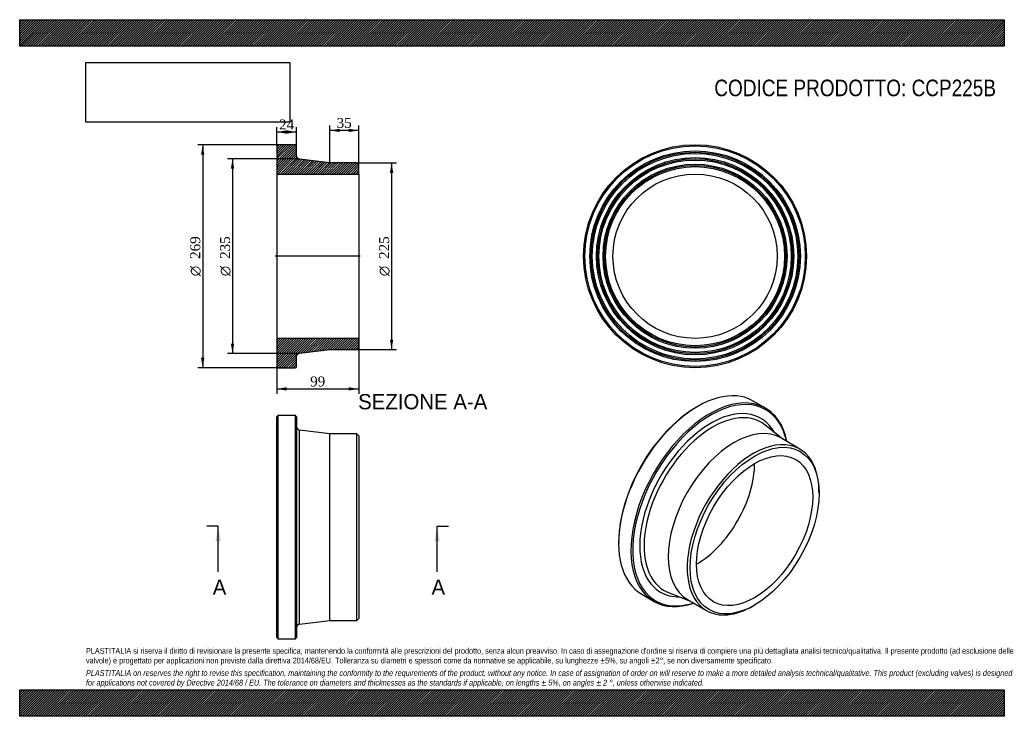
# Model space of a CAD drawing. Header units: millimetres. Extents: x 0 to 1188, y 0 to 840.
import ezdxf
from ezdxf.enums import TextEntityAlignment as Align
from ezdxf.lldxf.tags import DXFTag

# ---------------------------------------------------------------- set-up
doc = ezdxf.new("R2010")
doc.units = ezdxf.units.MM
doc.header["$LTSCALE"] = 4
for name, color, linetype in [('CCP225B', 7, 'Continuous'), ('Default', 7, 'Continuous'), ('DV4_Default', 7, 'Continuous')]:
    doc.layers.add(name, color=color, linetype=linetype)
doc.styles.add('SEACAD_Solid_Edge_ANSI', font='seans.ttf')
doc.styles.add('SEACAD_Solid_Edge_ANSI1_Symbols', font='semeca1.ttf')
doc.styles.add('SEACAD_Times_New_Roman', font='times.ttf')
tags = doc.linetypes.add('CENTER2', pattern=[28.575, 19.05, -3.175, 3.175, -3.175]).pattern_tags.tags
tags[10:11] = [DXFTag(74, 4), DXFTag(75, 0), DXFTag(340, '0'), DXFTag(46, 0.0), DXFTag(50, 0.0), DXFTag(44, 0.0), DXFTag(45, 0.0)]
tags[8:9] = [DXFTag(74, 4), DXFTag(75, 0), DXFTag(340, '0'), DXFTag(46, 0.0), DXFTag(50, 0.0), DXFTag(44, 0.0), DXFTag(45, 0.0)]
tags[6:7] = [DXFTag(74, 4), DXFTag(75, 0), DXFTag(340, '0'), DXFTag(46, 0.0), DXFTag(50, 0.0), DXFTag(44, 0.0), DXFTag(45, 0.0)]
tags[4:5] = [DXFTag(74, 4), DXFTag(75, 0), DXFTag(340, '0'), DXFTag(46, 0.0), DXFTag(50, 0.0), DXFTag(44, 0.0), DXFTag(45, 0.0)]
doc.dimstyles.new('ANSImm', dxfattribs={"dimtxt": 12, "dimasz": 12, "dimexe": 6, "dimexo": 0, "dimgap": 3, "dimtad": 1, "dimdsep": 46, "dimtxsty": 'SEACAD_Times_New_Roman', "dimblk1": '_SE_FILLED', "dimblk2": '_SE_FILLED', "dimsah": 1, "dimcen": 6, "dimazin": 0, "dimtfac": 0.85, "dimtdec": 3, "dimtofl": 0, "dimtmove": 0, "dimatfit": 3, "dimfxl": 1, "dimarcsym": 0})
picture_1 = doc.add_image_def('image1.jpg', size_in_pixel=(4302, 1260))

# ---------------------------------------------------------------- blocks, each defined once
blk = doc.blocks.new('SE')
at = {"layer": 'CCP225B', "color": 7, "linetype": 'Continuous'}
for p, q in [((311.6, 362.6), (310.1, 361.1)), ((310.1, 95.1), (310.1, 361.1)), ((311.6, 362.6), (311.6, 93.6)), ((332.6, 362.6), (311.6, 362.6)), ((332.6, 93.6), (332.6, 362.6)), ((334.1, 361.1), (332.6, 362.6)), ((334.1, 361.1), (334.1, 95.1)), ((337.6, 111), (337.6, 345.2)), ((374.1, 340.6), (337.6, 345.2)), ((374.1, 115.6), (374.1, 340.6)), ((406.6, 340.6), (374.1, 340.6)), ((406.6, 115.6), (406.6, 340.6)), ((409.1, 338.1), (406.6, 340.6)), ((409.1, 338.1), (409.1, 118.1)), ((337.6, 111), (374.1, 115.6)), ((374.1, 115.6), (406.6, 115.6)), ((406.6, 115.6), (409.1, 118.1)), ((310.1, 95.1), (311.6, 93.6)), ((332.6, 93.6), (334.1, 95.1)), ((311.6, 93.6), (332.6, 93.6))]:
    blk.add_line(p, q, dxfattribs=at)
for centre, start, end in [((338.1, 349.1), 180, 262.875), ((338.1, 107.1), 97.125, 180)]:
    blk.add_arc(centre, 4, start, end, dxfattribs=at)
blk = doc.blocks.new('SE1')
at = {"layer": 'CCP225B', "color": 7, "linetype": 'Continuous'}
for p, q in [((899.9, 371.6), (885, 380.2)), ((817.8, 373.5), (816.7, 372.9)), ((920.7, 334.2), (899.6, 351.1)), ((941.2, 322.3), (918.2, 335.6)), ((964.5, 268.8), (964.5, 270.8)), ((722.7, 210), (722.7, 208.8)), ((750.5, 147.2), (765.4, 138.6)), ((783, 149.1), (808.2, 139.3)), ((805.7, 140.8), (828.7, 127.5)), ((884.9, 133.1), (886.7, 134.1))]:
    blk.add_line(p, q, dxfattribs=at)
for centre, major_axis, start_param, end_param in [((817.8, 263.7), (67.3, 116.5), 0, 3.141593), ((832.6, 255.1), (-67.3, -116.5), 2.561535, 6.283185), ((833.7, 254.5), (66.5, 115.2), 0, 3.704205), ((816.7, 264.3), (-66.5, -115.2), 3.926991, 5.497787), ((833.7, 254.5), (-60.5, -104.8), 2.810939, 6.283185), ((833.7, 254.5), (66.5, 115.2), 5.720573, 6.283185), ((836.1, 253.1), (-58.5, -101.4), 3.054533, 6.283185), ((862, 238.2), (-56.2, -97.4), 3.141593, 6.283185), ((836.1, 253.1), (-58.5, -101.4), -3.230096, -3.228652), ((884.9, 224.9), (-56.2, -97.4), 2.356194, 6.283185), ((816.7, 264.3), (-49.5, -85.8), 0.78439, 2.357203), ((833.7, 254.5), (-60.5, -104.8), 0, 0.330654), ((836.1, 253.1), (-58.5, -101.4), 0, 0.051376), ((836.1, 253.1), (-58.5, -101.4), 0.051376, 0.088504), ((832.6, 255.1), (-67.3, -116.5), 0, 0.580057), ((884.9, 224.9), (-56.2, -97.4), 0, 0.785398)]:
    blk.add_ellipse(centre, major_axis=major_axis, ratio=0.57735, start_param=start_param, end_param=end_param, dxfattribs=at)
for major_axis in [(55, 95.3), (-49.6, -85.8)]:
    blk.add_ellipse((886.7, 223.9), major_axis=major_axis, ratio=0.57735, dxfattribs=at)
blk = doc.blocks.new('SE2')
at = {"layer": 'CCP225B', "color": 7, "linetype": 'Continuous'}
for radius in [134.5, 133, 127, 125.5, 124, 119, 117.5, 116, 111, 109.5, 108, 99.1]:
    blk.add_circle((814.9, 554.8), radius, dxfattribs=at)
blk = doc.blocks.new('SE4')
at = {"color": 7, "linetype": 'Continuous', "style": 'SEACAD_Solid_Edge_ANSI'}
blk.add_text('A', height=18.4, dxfattribs=at).set_placement((232.9, 164.9), align=Align.TOP_LEFT)
blk = doc.blocks.new('SE5')
at = {"color": 7, "linetype": 'Continuous', "style": 'SEACAD_Solid_Edge_ANSI'}
blk.add_text('A', height=18.4, dxfattribs=at).set_placement((496.9, 164.9), align=Align.TOP_LEFT)
blk = doc.blocks.new('SEANNOT_GROUP')
at = {"linetype": 'Continuous'}
blk.add_hatch(color=7, dxfattribs=at).paths.add_polyline_path([(242.6, 210.9), (239.5, 229.3), (236.4, 210.9)])
at = {"color": 7, "linetype": 'Continuous'}
blk.add_lwpolyline([(239.5, 174.1), (239.5, 229.3)], dxfattribs=at)
blk = doc.blocks.new('SEANNOT_GROUP1')
at = {"linetype": 'Continuous'}
blk.add_hatch(color=7, dxfattribs=at).paths.add_polyline_path([(506.6, 210.9), (503.6, 229.3), (500.5, 210.9)])
at = {"color": 7, "linetype": 'Continuous'}
blk.add_lwpolyline([(503.6, 174.1), (503.6, 229.3)], dxfattribs=at)
blk = doc.blocks.new('SE3')
at = {"layer": 'Default', "color": 7, "linetype": 'CENTER2'}
for p, q in [((239.5, 229.3), (225.7, 229.3)), ((503.6, 229.3), (517.4, 229.3))]:
    blk.add_line(p, q, dxfattribs=at)
at = {"layer": 'Default', "color": 7, "linetype": 'CENTER2', "const_width": 0.0001}
blk.add_lwpolyline([(239.5, 229.3), (503.6, 229.3)], dxfattribs=at)
at = {"layer": 'Default'}
for name in ['SEANNOT_GROUP', 'SEANNOT_GROUP1', 'SE4', 'SE5']:
    blk.add_blockref(name, (0, 0), dxfattribs=at)
blk = doc.blocks.new('SE6')
at = {"layer": 'CCP225B', "linetype": 'Continuous'}
h = blk.add_hatch(dxfattribs=at)
h.set_pattern_fill('LINE', scale=0.62992, angle=45, style=0)
edge = h.paths.add_edge_path()
edge.add_line((406.6, 667.3), (374.1, 667.3))
edge.add_line((374.1, 667.3), (337.6, 671.9))
edge.add_spline(control_points=[(337.6, 671.9), (337.4, 671.9), (337.2, 672), (336.7, 672.1), (336.5, 672.2), (335.8, 672.5), (335.4, 672.8), (335, 673.4), (334.8, 673.6), (334.6, 674), (334.5, 674.2), (334.3, 674.7), (334.2, 674.9), (334.1, 675.4), (334.1, 675.6), (334.1, 675.8)], knot_values=[0, 0, 0, 0, 0.125, 0.125, 0.25, 0.25, 0.5, 0.5, 0.625, 0.625, 0.75, 0.75, 0.875, 0.875, 1, 1, 1, 1], degree=3, periodic=0)
edge.add_line((334.1, 675.8), (334.1, 687.8))
edge.add_line((334.1, 687.8), (332.6, 689.3))
edge.add_line((332.6, 689.3), (311.6, 689.3))
edge.add_line((311.6, 689.3), (310.1, 687.8))
edge.add_line((310.1, 687.8), (310.1, 681.8))
edge.add_line((310.1, 681.8), (311.2, 680.3))
edge.add_line((311.2, 680.3), (310.1, 678.8))
edge.add_line((310.1, 678.8), (310.1, 673.8))
edge.add_line((310.1, 673.8), (311.2, 672.3))
edge.add_line((311.2, 672.3), (310.1, 670.8))
edge.add_line((310.1, 670.8), (310.1, 665.8))
edge.add_line((310.1, 665.8), (311.2, 664.3))
edge.add_line((311.2, 664.3), (310.1, 662.8))
edge.add_line((310.1, 662.8), (310.1, 653.9))
edge.add_line((310.1, 653.9), (409.1, 653.9))
edge.add_line((409.1, 653.9), (409.1, 664.8))
edge.add_line((409.1, 664.8), (406.6, 667.3))
h = blk.add_hatch(dxfattribs=at)
h.set_pattern_fill('LINE', scale=0.62992, angle=45, style=0)
edge = h.paths.add_edge_path()
edge.add_line((409.1, 444.8), (409.1, 455.7))
edge.add_line((409.1, 455.7), (310.1, 455.7))
edge.add_line((310.1, 455.7), (310.1, 446.8))
edge.add_line((310.1, 446.8), (311.2, 445.3))
edge.add_line((311.2, 445.3), (310.1, 443.8))
edge.add_line((310.1, 443.8), (310.1, 438.8))
edge.add_line((310.1, 438.8), (311.2, 437.3))
edge.add_line((311.2, 437.3), (310.1, 435.8))
edge.add_line((310.1, 435.8), (310.1, 430.8))
edge.add_line((310.1, 430.8), (311.2, 429.3))
edge.add_line((311.2, 429.3), (310.1, 427.8))
edge.add_line((310.1, 427.8), (310.1, 421.8))
edge.add_line((310.1, 421.8), (311.6, 420.3))
edge.add_line((311.6, 420.3), (332.6, 420.3))
edge.add_line((332.6, 420.3), (334.1, 421.8))
edge.add_line((334.1, 421.8), (334.1, 433.8))
edge.add_spline(control_points=[(334.1, 433.8), (334.1, 434), (334.1, 434.3), (334.2, 434.7), (334.3, 435), (334.5, 435.4), (334.6, 435.7), (334.8, 436.1), (335, 436.3), (335.3, 436.6), (335.5, 436.8), (335.8, 437.1), (336, 437.2), (336.5, 437.4), (336.7, 437.5), (337.2, 437.7), (337.4, 437.7), (337.6, 437.8)], knot_values=[0, 0, 0, 0, 0.125, 0.125, 0.25, 0.25, 0.375, 0.375, 0.5, 0.5, 0.625, 0.625, 0.75, 0.75, 0.875, 0.875, 1, 1, 1, 1], degree=3, periodic=0)
edge.add_line((337.6, 437.8), (374.1, 442.3))
edge.add_line((374.1, 442.3), (406.6, 442.3))
edge.add_line((406.6, 442.3), (409.1, 444.8))
at = {"layer": 'CCP225B', "color": 7, "linetype": 'Continuous'}
for p, q in [((310.1, 687.8), (311.6, 689.3)), ((332.6, 689.3), (311.6, 689.3)), ((332.6, 689.3), (334.1, 687.8)), ((310.1, 687.8), (310.1, 681.8)), ((310.1, 681.8), (310.1, 678.8)), ((310.1, 681.8), (311.2, 680.3)), ((311.2, 680.3), (310.1, 678.8)), ((310.1, 678.8), (310.1, 673.8)), ((334.1, 675.8), (334.1, 687.8)), ((310.1, 673.8), (310.1, 670.8)), ((310.1, 673.8), (311.2, 672.3)), ((311.2, 672.3), (310.1, 670.8)), ((310.1, 670.8), (310.1, 665.8)), ((310.1, 665.8), (310.1, 662.8)), ((310.1, 665.8), (311.2, 664.3)), ((374.1, 667.3), (337.6, 671.9)), ((406.6, 667.3), (374.1, 667.3)), ((406.6, 667.3), (409.1, 664.8)), ((311.2, 664.3), (310.1, 662.8)), ((310.1, 662.8), (310.1, 653.9)), ((310.1, 653.9), (310.1, 455.7)), ((310.1, 653.9), (409.1, 653.9)), ((409.1, 653.9), (409.1, 664.8)), ((409.1, 653.9), (409.1, 455.7)), ((409.1, 455.7), (310.1, 455.7)), ((310.1, 455.7), (310.1, 446.8)), ((409.1, 444.8), (409.1, 455.7)), ((310.1, 446.8), (310.1, 443.8)), ((310.1, 446.8), (311.2, 445.3)), ((311.2, 445.3), (310.1, 443.8)), ((310.1, 443.8), (310.1, 438.8)), ((337.6, 437.8), (374.1, 442.3)), ((374.1, 442.3), (406.6, 442.3)), ((409.1, 444.8), (406.6, 442.3)), ((310.1, 438.8), (310.1, 435.8)), ((310.1, 438.8), (311.2, 437.3)), ((311.2, 437.3), (310.1, 435.8)), ((310.1, 435.8), (310.1, 430.8)), ((310.1, 430.8), (310.1, 427.8)), ((310.1, 430.8), (311.2, 429.3)), ((311.2, 429.3), (310.1, 427.8)), ((310.1, 427.8), (310.1, 421.8)), ((334.1, 421.8), (334.1, 433.8)), ((311.6, 420.3), (310.1, 421.8)), ((311.6, 420.3), (332.6, 420.3)), ((334.1, 421.8), (332.6, 420.3))]:
    blk.add_line(p, q, dxfattribs=at)
for points, knots in [([(337.6, 671.9), (336.7, 672), (335.8, 672.5), (334.5, 673.9), (334.1, 674.9), (334.1, 675.8)], [0, 0, 0, 0, 0.5, 0.5, 1, 1, 1, 1]), ([(334.1, 433.8), (334.1, 434), (334.1, 434.3), (334.2, 434.7), (334.3, 435), (334.5, 435.4), (334.6, 435.7), (334.8, 436.1), (335, 436.3), (335.3, 436.6), (335.5, 436.8), (335.8, 437.1), (336, 437.2), (336.5, 437.4), (336.7, 437.5), (337.2, 437.7), (337.4, 437.7), (337.6, 437.8)], [0, 0, 0, 0, 0.125, 0.125, 0.25, 0.25, 0.375, 0.375, 0.5, 0.5, 0.625, 0.625, 0.75, 0.75, 0.875, 0.875, 1, 1, 1, 1])]:
    blk.add_open_spline(points, degree=3, knots=knots, dxfattribs=at)
at = {"layer": 'DV4_Default', "color": 7, "linetype": 'CENTER2'}
for p, q in [((334.1, 675.8), (334.1, 672.3)), ((334.1, 672.3), (337.6, 671.9)), ((410.9, 554.8), (308.4, 554.8)), ((337.6, 437.8), (334.1, 437.3)), ((334.1, 433.8), (334.1, 437.3))]:
    blk.add_line(p, q, dxfattribs=at)
blk = doc.blocks.new('DMBLK154')
at = {"layer": 'Default', "linetype": 'Continuous'}
for points in [[(322.1, 706.6), (310.1, 704.6), (322.1, 702.6)], [(322.1, 706.6), (322.1, 702.6), (334.1, 704.6)]]:
    blk.add_hatch(color=7, dxfattribs=at).paths.add_polyline_path(points)
at = {"layer": 'Default', "color": 7, "linetype": 'Continuous'}
for p, q in [((310.1, 687.8), (310.1, 710.6)), ((310.1, 704.6), (334.1, 704.6)), ((334.1, 687.8), (334.1, 710.6))]:
    blk.add_line(p, q, dxfattribs=at)
at = {"layer": 'Default', "color": 7, "linetype": 'Continuous', "style": 'SEACAD_Times_New_Roman'}
blk.add_text('24', height=12, dxfattribs=at).set_placement((313, 719.6), align=Align.TOP_LEFT)
blk = doc.blocks.new('_SE_FILLED')
at = {"color": 0}
blk.add_line((0, 0), (-1, 0), dxfattribs=at)
blk.add_solid([(0, 0), (-1, -0.1665), (-1, 0.1665), (0, 0)], dxfattribs=at)
blk = doc.blocks.new('GDimGGroup')
at = {"layer": 'Default', "linetype": 'Continuous'}
for points in [[(218.8, 677.3), (222.8, 677.3), (220.8, 689.3)], [(218.8, 432.3), (220.8, 420.3), (222.8, 432.3)]]:
    blk.add_hatch(color=7, dxfattribs=at).paths.add_polyline_path(points)
at = {"layer": 'Default', "color": 7, "linetype": 'Continuous'}
for p, q in [((322.1, 689.3), (214.8, 689.3)), ((220.8, 689.3), (220.8, 420.3)), ((322.1, 420.3), (214.8, 420.3))]:
    blk.add_line(p, q, dxfattribs=at)
for s, style, p in [('269', 'SEACAD_Times_New_Roman', (205.8, 551.6)), ('O', 'SEACAD_Solid_Edge_ANSI1_Symbols', (205.8, 530.7))]:
    blk.add_text(s, height=12, rotation=90, dxfattribs=dict(at, style=style)).set_placement(p, align=Align.TOP_LEFT)
blk = doc.blocks.new('GDimGGroup1')
at = {"layer": 'Default', "linetype": 'Continuous'}
for points in [[(254.8, 660.3), (258.8, 660.3), (256.8, 672.3)], [(254.8, 449.3), (256.8, 437.3), (258.8, 449.3)]]:
    blk.add_hatch(color=7, dxfattribs=at).paths.add_polyline_path(points)
at = {"layer": 'Default', "color": 7, "linetype": 'Continuous'}
for p, q in [((334.1, 672.3), (250.8, 672.3)), ((256.8, 672.3), (256.8, 437.3)), ((334.1, 437.3), (250.8, 437.3))]:
    blk.add_line(p, q, dxfattribs=at)
for s, style, p in [('235', 'SEACAD_Times_New_Roman', (241.8, 551.6)), ('O', 'SEACAD_Solid_Edge_ANSI1_Symbols', (241.8, 530.7))]:
    blk.add_text(s, height=12, rotation=90, dxfattribs=dict(at, style=style)).set_placement(p, align=Align.TOP_LEFT)
blk = doc.blocks.new('GDimGGroup2')
at = {"layer": 'Default', "linetype": 'Continuous'}
for points in [[(450.7, 655.3), (448.7, 667.3), (446.7, 655.3)], [(450.7, 454.3), (446.7, 454.3), (448.7, 442.3)]]:
    blk.add_hatch(color=7, dxfattribs=at).paths.add_polyline_path(points)
at = {"layer": 'Default', "color": 7, "linetype": 'Continuous'}
for p, q in [((406.6, 667.3), (454.7, 667.3)), ((448.7, 667.3), (448.7, 442.3)), ((406.6, 442.3), (454.7, 442.3))]:
    blk.add_line(p, q, dxfattribs=at)
for s, style, p in [('225', 'SEACAD_Times_New_Roman', (433.7, 551.6)), ('O', 'SEACAD_Solid_Edge_ANSI1_Symbols', (433.7, 530.7))]:
    blk.add_text(s, height=12, rotation=90, dxfattribs=dict(at, style=style)).set_placement(p, align=Align.TOP_LEFT)
blk = doc.blocks.new('DMBLK155')
at = {"layer": 'Default', "linetype": 'Continuous'}
for points in [[(386.1, 708.5), (374.1, 706.5), (386.1, 704.5)], [(397.1, 708.5), (397.1, 704.5), (409.1, 706.5)]]:
    blk.add_hatch(color=7, dxfattribs=at).paths.add_polyline_path(points)
at = {"layer": 'Default', "color": 7, "linetype": 'Continuous'}
for p, q in [((374.1, 667.3), (374.1, 712.5)), ((409.1, 706.5), (374.1, 706.5)), ((409.1, 653.9), (409.1, 712.5))]:
    blk.add_line(p, q, dxfattribs=at)
at = {"layer": 'Default', "color": 7, "linetype": 'Continuous', "style": 'SEACAD_Times_New_Roman'}
blk.add_text('35', height=12, dxfattribs=at).set_placement((382.5, 721.5), align=Align.TOP_LEFT)
blk = doc.blocks.new('DMBLK156')
at = {"layer": 'Default', "linetype": 'Continuous'}
for points in [[(322.1, 392.8), (322.1, 396.8), (310.1, 394.8)], [(397.1, 392.8), (409.1, 394.8), (397.1, 396.8)]]:
    blk.add_hatch(color=7, dxfattribs=at).paths.add_polyline_path(points)
at = {"layer": 'Default', "color": 7, "linetype": 'Continuous'}
for p, q in [((310.1, 455.7), (310.1, 388.8)), ((409.1, 455.7), (409.1, 388.8)), ((310.1, 394.8), (409.1, 394.8))]:
    blk.add_line(p, q, dxfattribs=at)
at = {"layer": 'Default', "color": 7, "linetype": 'Continuous', "style": 'SEACAD_Times_New_Roman'}
blk.add_text('99', height=12, dxfattribs=at).set_placement((350.5, 409.8), align=Align.TOP_LEFT)

msp = doc.modelspace()

# ---------------------------------------------------------------- hatches: boundary and pattern name
at = {"layer": 'Default', "linetype": 'Continuous'}
h = msp.add_hatch(dxfattribs=at)
h.set_pattern_fill('LINE', scale=0.629921, angle=45, style=0)
h.paths.add_polyline_path([(1188, 808), (1188, 840), (0, 840), (0, 808)])
for points in [[(1188, 808), (1188, 840), (0, 840), (0, 808)], [(1188, 0), (1188, 32), (0, 32), (0, 0)]]:
    msp.add_hatch(color=7, dxfattribs=at).paths.add_polyline_path(points)
h = msp.add_hatch(dxfattribs=at)
h.set_pattern_fill('LINE', scale=0.629921, angle=45, style=0)
h.paths.add_polyline_path([(1188, 0), (1188, 32), (0, 32), (0, 0)])

# ---------------------------------------------------------------- linework, layer by layer
at = {"layer": 'Default', "color": 7, "linetype": 'Continuous'}
for p, q in [((0, 840), (1188, 840)), ((0, 808), (0, 840)), ((1188, 840), (1188, 808)), ((1188, 808), (0, 808)), ((0, 32), (1188, 32)), ((0, 0), (0, 32)), ((1188, 32), (1188, 0)), ((1188, 0), (0, 0))]:
    msp.add_line(p, q, dxfattribs=at)

# ---------------------------------------------------------------- block references
at = {"layer": 'Default'}
for name in ['GDimGGroup', 'SE6', 'SE2', 'GDimGGroup1', 'GDimGGroup2', 'SE1', 'SE', 'SE3']:
    msp.add_blockref(name, (0, 0), dxfattribs=at)

# ---------------------------------------------------------------- texts
at = {"layer": 'Default', "color": 7, "linetype": 'Continuous', "style": 'SEACAD_Solid_Edge_ANSI'}
msp.add_text('SEZIONE A-A', height=18.4, dxfattribs=at).set_placement((408.364, 388.586), align=Align.TOP_LEFT)
at = {"layer": 'Default', "attachment_point": 1}
for s, insert, char_height, width in [('{\\fArial Narrow|b0||i0||c0|p34;\\C7;\\H20.;\\W1.;CODICE PRODOTTO: CCP225B}', (838.111, 767.737), 20, 340.64549), ("{\\fArial Narrow|b0||i0||c0|p34;\\C7;\\H7.;\\W1.;PLASTITALIA si riserva il diritto di revisionare la presente specifica, mantenendo la conformità alle prescrizioni del prodotto, senza alcun preavviso. In caso di assegnazione d'ordine si riserva di compiere una più dettagliata analisi tecnico/qualitativa. Il presente prodotto (ad esclusione delle \\P}{\\fArial Narrow|b0||i0||c0|p34;\\C7;\\H7.;\\W1.;valvole) è progettato per applicazioni non previste dalla direttiva 2014/68/EU. Tolleranza su diametri e spessori come da normative se applicabile, su lunghezze ±5%, su angoli ±2°, se non diversamente specificato.\\P}{\\fArial Narrow|b0||i0||c0|p34;\\C7;\\H2.;\\W1.;   \\P}{\\fArial Narrow|b0||i1||c0|p34;\\C7;\\H7.;\\W1.;PLASTITALIA on reserves the right to revise this specification, maintaining the conformity to the requirements of the product, without any notice. In case of assignation of order on will reserve to make a more detailed analysis technical/qualitative. This product (excluding valves) is designed \\P}{\\fArial Narrow|b0||i1||c0|p34;\\C7;\\H7.;\\W1.;for applications not covered by Directive 2014/68 / EU. The tolerance on diameters and thicknesses as the standards if applicable, on lengths ± 5%, on angles ± 2 °, unless otherwise indicated.\\P}", (80, 82.409), 7, 1028)]:
    msp.add_mtext(s, dxfattribs=dict(at, insert=insert, char_height=char_height, width=width))

# ---------------------------------------------------------------- dimensions: what is measured, and where the dimension line sits
at = {"layer": 'Default', "color": 7, "linetype": 'Continuous'}
for base, p1, p2, picture, middle in [((310.127, 704.557), (310.127, 687.815), (334.127, 687.815), 'DMBLK154', (322.127, 704.557)), ((310.127, 394.841), (310.127, 455.729), (409.127, 455.729), 'DMBLK156', (359.627, 394.841))]:
    dim = msp.add_linear_dim(base=base, p1=p1, p2=p2, angle=0, text='\\A1;<>', dimstyle='ANSImm', dxfattribs=at)
    dim.commit()
    dim.dimension.update_dxf_attribs({"geometry": picture, "text_midpoint": middle, "dimtype": 161})
dim = msp.add_linear_dim(base=(374.127, 706.465), p1=(409.127, 653.913), p2=(374.127, 667.314), text='\\A1;<>', dimstyle='ANSImm', dxfattribs=at)
dim.commit()
dim.dimension.update_dxf_attribs({"geometry": 'DMBLK155', "text_midpoint": (391.627, 706.465), "dimtype": 160})

# ---------------------------------------------------------------- pictures from other files: only their frames are drawn
image = msp.add_image(picture_1, insert=(80, 716.413), size_in_units=(245.829, 72))
image.dxf.flags = 7

doc.saveas('drawing.dxf')
